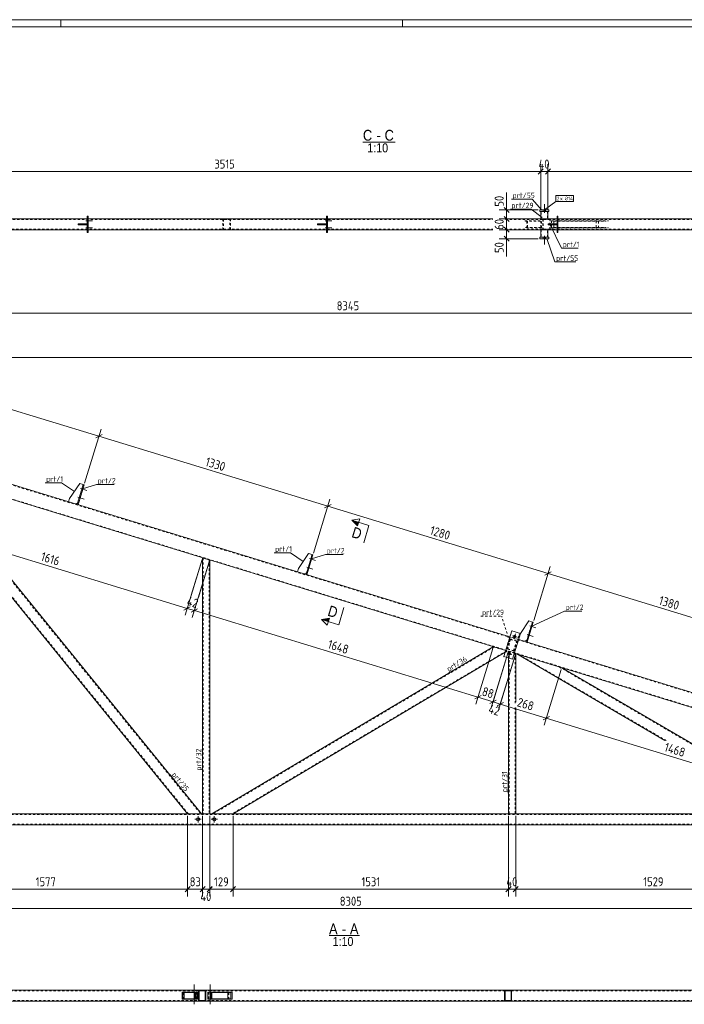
# Model space of a CAD drawing. Header units: millimetres. Extents: x 1 to 1188, y 1 to 840.
# Tile 4 of 7: x 405 to 775, y 293 to 840. Entities that reach past the tile are written whole.
import ezdxf

# ---------------------------------------------------------------- set-up
doc = ezdxf.new("R2010")
doc.units = ezdxf.units.MM
doc.header["$LTSCALE"] = 0.6
doc.linetypes.add('XKITLINE00', pattern=[0])
doc.linetypes.add('XKITLINE02', pattern=[4, 2, -2])
for name, color, linetype, lineweight in [('Bolt', 7, 'Continuous', 0), ('BoltMark', 3, 'Continuous', 0), ('DrawingSheet', 5, 'Continuous', 0), ('OtherObjectType', 1, 'Continuous', 0), ('Part', 2, 'Continuous', 0), ('PartMark', 3, 'Continuous', 0), ('Section', 6, 'Continuous', 0), ('Z-DIMENSIONS', 1, 'Continuous', 0)]:
    doc.layers.add(name, color=color, linetype=linetype, lineweight=lineweight)
doc.styles.add('ARIAL', font='ARIAL.TTF')
doc.styles.add('ISOCPEUR', font='ISOCPEUR.TTF')

msp = doc.modelspace()

# ---------------------------------------------------------------- hatches: boundary and pattern name
at = {"layer": 'Section'}
for points in [[(592.99, 558.83), (589.75, 561.92), (593.58, 560.75)], [(576.73, 505.64), (572.9, 506.81), (577.31, 507.56)]]:
    msp.add_hatch(color=6, dxfattribs=at).paths.add_polyline_path(points, flags=17)

# ---------------------------------------------------------------- linework, layer by layer
at = {"layer": 'Bolt', "color": 4, "linetype": 'XKITLINE00', "lineweight": 0}
for p, q in [((696.05, 733.51), (696.05, 734.31)), ((696.05, 733.51), (696.05, 734.31)), ((696.75, 732.76), (696.75, 737.51)), ((696.75, 732.76), (696.75, 737.51)), ((697.45, 733.51), (697.45, 734.31)), ((697.45, 733.51), (697.45, 734.31)), ((442.04, 728.31), (445.59, 728.31)), ((442.04, 728.31), (445.59, 728.31)), ((442.79, 729.01), (443.29, 729.01)), ((442.79, 729.01), (443.29, 729.01)), ((442.79, 727.61), (443.29, 727.61)), ((442.79, 727.61), (443.29, 727.61)), ((575.04, 728.31), (578.59, 728.31)), ((575.04, 728.31), (578.59, 728.31)), ((575.79, 729.01), (576.29, 729.01)), ((575.79, 729.01), (576.29, 729.01)), ((575.79, 727.61), (576.29, 727.61)), ((575.79, 727.61), (576.29, 727.61)), ((703.04, 728.31), (706.59, 728.31)), ((703.04, 728.31), (706.59, 728.31)), ((703.79, 729.01), (704.29, 729.01)), ((703.79, 729.01), (704.29, 729.01)), ((703.79, 727.61), (704.29, 727.61)), ((703.79, 727.61), (704.29, 727.61)), ((442.04, 724.31), (445.59, 724.31)), ((442.04, 724.31), (445.59, 724.31)), ((442.79, 725.01), (443.29, 725.01)), ((442.79, 725.01), (443.29, 725.01)), ((442.79, 723.61), (443.29, 723.61)), ((442.79, 723.61), (443.29, 723.61)), ((575.04, 724.31), (578.59, 724.31)), ((575.04, 724.31), (578.59, 724.31)), ((575.79, 725.01), (576.29, 725.01)), ((575.79, 725.01), (576.29, 725.01)), ((575.79, 723.61), (576.29, 723.61)), ((575.79, 723.61), (576.29, 723.61)), ((703.04, 724.31), (706.59, 724.31)), ((703.04, 724.31), (706.59, 724.31)), ((703.79, 725.01), (704.29, 725.01)), ((703.79, 725.01), (704.29, 725.01)), ((703.79, 723.61), (704.29, 723.61)), ((703.79, 723.61), (704.29, 723.61)), ((696.05, 719.11), (696.05, 718.31)), ((696.05, 719.11), (696.05, 718.31)), ((696.75, 719.86), (696.75, 715.11)), ((696.75, 719.86), (696.75, 715.11)), ((697.45, 719.11), (697.45, 718.31)), ((697.45, 719.11), (697.45, 718.31)), ((439.99, 579.98), (440.47, 579.83)), ((439.99, 579.98), (440.47, 579.83)), ((437.6, 574.75), (441, 573.71)), ((437.6, 574.75), (441, 573.71)), ((438.53, 575.2), (439, 575.05)), ((438.53, 575.2), (439, 575.05)), ((439.07, 579.53), (442.46, 578.49)), ((439.07, 579.53), (442.46, 578.49)), ((439.58, 578.64), (440.06, 578.49)), ((439.58, 578.64), (440.06, 578.49)), ((438.12, 573.86), (438.6, 573.71)), ((438.12, 573.86), (438.6, 573.71)), ((565.72, 536.31), (566.19, 536.17)), ((565.72, 536.31), (566.19, 536.17)), ((566.26, 540.65), (569.65, 539.61)), ((566.26, 540.65), (569.65, 539.61)), ((566.77, 539.76), (567.25, 539.61)), ((566.77, 539.76), (567.25, 539.61)), ((567.18, 541.1), (567.66, 540.95)), ((567.18, 541.1), (567.66, 540.95)), ((564.79, 535.86), (568.19, 534.83)), ((564.79, 535.86), (568.19, 534.83)), ((565.31, 534.98), (565.78, 534.83)), ((565.31, 534.98), (565.78, 534.83)), ((688.66, 503.23), (692.06, 502.19)), ((688.66, 503.23), (692.06, 502.19)), ((689.59, 503.68), (690.06, 503.53)), ((689.59, 503.68), (690.06, 503.53)), ((678.97, 497.82), (679.86, 497.55)), ((678.97, 497.82), (681.64, 497)), ((679.9, 496.07), (680.71, 498.75)), ((680.71, 498.75), (680.44, 497.86)), ((687.2, 498.45), (690.6, 497.41)), ((687.2, 498.45), (690.6, 497.41)), ((688.12, 498.9), (688.6, 498.75)), ((688.12, 498.9), (688.6, 498.75)), ((689.18, 502.34), (689.66, 502.19)), ((689.18, 502.34), (689.66, 502.19)), ((679.9, 496.07), (680.17, 496.96)), ((681.64, 497), (680.75, 497.27)), ((687.72, 497.56), (688.19, 497.41)), ((687.72, 497.56), (688.19, 497.41)), ((676.04, 488.26), (676.93, 487.98)), ((676.04, 488.26), (678.72, 487.44)), ((676.97, 486.51), (677.79, 489.19)), ((676.97, 486.51), (677.24, 487.4)), ((677.79, 489.19), (677.52, 488.3)), ((678.72, 487.44), (677.83, 487.71)), ((506.14, 395.81), (502.54, 395.81)), ((504.34, 394.01), (504.34, 397.61)), ((515.14, 395.81), (511.54, 395.81)), ((513.34, 394.01), (513.34, 397.61)), ((501.19, 300.54), (501.19, 300.84)), ((502.09, 293.04), (502.09, 304.04)), ((502.99, 300.54), (502.99, 300.84)), ((510.19, 300.54), (510.19, 300.84)), ((511.09, 293.04), (511.09, 304.04)), ((511.99, 300.54), (511.99, 300.84)), ((501.19, 294.84), (501.19, 295.14)), ((502.99, 294.84), (502.99, 295.14)), ((510.19, 294.84), (510.19, 295.14)), ((511.99, 294.84), (511.99, 295.14))]:
    msp.add_line(p, q, dxfattribs=at)
for centre, radius in [((680.3, 497.41), 0.7), ((677.38, 487.85), 0.7), ((504.34, 395.81), 0.9), ((513.34, 395.81), 0.9)]:
    msp.add_circle(centre, radius, dxfattribs=at)
at = {"layer": 'BoltMark', "color": 7, "linetype": 'XKITLINE00', "lineweight": 0}
for p, q in [((696.75, 734.31), (703.11, 739.07)), ((703.11, 742.27), (712.9, 742.27)), ((703.11, 739.07), (703.11, 742.27)), ((703.11, 739.07), (712.9, 739.07)), ((712.9, 739.07), (712.9, 742.27))]:
    msp.add_line(p, q, dxfattribs=at)
at = {"layer": 'DrawingSheet', "color": 2, "linetype": 'XKITLINE00', "lineweight": 0}
for p, q in [((1188, 840), (1, 840)), ((428, 836), (428, 840)), ((618, 836), (618, 840))]:
    msp.add_line(p, q, dxfattribs=at)
at = {"layer": 'DrawingSheet', "color": 3, "linetype": 'XKITLINE00', "lineweight": 0}
msp.add_line((1184, 836), (5, 836), dxfattribs=at)
at = {"layer": 'OtherObjectType', "color": 6, "linetype": 'XKITLINE00', "lineweight": 0}
for p, q in [((595.95, 772.05), (613.77, 772.05)), ((577.11, 331.19), (594.05, 331.19))]:
    msp.add_line(p, q, dxfattribs=at)
at = {"layer": 'Part', "color": 2, "linetype": 'XKITLINE00', "lineweight": 0}
for p, q in [((699.25, 734.31), (694.25, 734.31)), ((694.25, 734.31), (694.25, 733.51)), ((694.25, 733.51), (699.25, 733.51)), ((694.75, 733.51), (694.75, 729.31)), ((698.75, 733.51), (698.75, 729.31)), ((699.25, 733.51), (699.25, 734.31)), ((310.29, 729.31), (442.79, 729.31)), ((443.29, 730.81), (442.79, 730.81)), ((442.79, 730.81), (442.79, 721.81)), ((443.29, 721.81), (443.29, 730.81)), ((443.29, 729.31), (575.79, 729.31)), ((576.29, 730.81), (575.79, 730.81)), ((575.79, 730.81), (575.79, 721.81)), ((576.29, 721.81), (576.29, 730.81)), ((576.29, 729.31), (668.16, 729.31)), ((675.16, 729.31), (703.79, 729.31)), ((704.29, 730.81), (703.79, 730.81)), ((703.79, 730.81), (703.79, 721.81)), ((704.29, 721.81), (704.29, 730.81)), ((704.29, 729.31), (841.79, 729.31)), ((310.29, 723.31), (442.79, 723.31)), ((437.79, 726.56), (437.79, 726.56)), ((437.79, 726.56), (442.79, 726.56)), ((437.79, 726.06), (437.79, 726.56)), ((437.79, 726.06), (437.79, 726.06)), ((437.79, 726.06), (442.79, 726.06)), ((440.79, 726.06), (440.79, 726.56)), ((442.79, 726.56), (442.79, 726.06)), ((443.29, 723.31), (575.79, 723.31)), ((570.79, 726.56), (570.79, 726.56)), ((570.79, 726.56), (575.79, 726.56)), ((570.79, 726.56), (570.79, 726.06)), ((570.79, 726.06), (570.79, 726.06)), ((570.79, 726.06), (575.79, 726.06)), ((573.79, 726.06), (573.79, 726.56)), ((575.79, 726.56), (575.79, 726.06)), ((576.29, 723.31), (668.16, 723.31)), ((675.16, 723.31), (703.79, 723.31)), ((694.75, 723.31), (694.75, 719.11)), ((698.75, 723.31), (698.75, 719.11)), ((698.79, 726.56), (698.79, 726.56)), ((698.79, 726.56), (703.79, 726.56)), ((698.79, 726.06), (698.79, 726.56)), ((698.79, 726.06), (698.79, 726.06)), ((698.79, 726.06), (703.79, 726.06)), ((701.79, 726.06), (701.79, 726.56)), ((703.79, 726.56), (703.79, 726.06)), ((704.29, 723.31), (841.79, 723.31)), ((442.79, 721.81), (443.29, 721.81)), ((575.79, 721.81), (576.29, 721.81)), ((694.25, 719.11), (694.25, 718.31)), ((699.25, 719.11), (694.25, 719.11)), ((694.25, 718.31), (699.25, 718.31)), ((699.25, 718.31), (699.25, 719.11)), ((703.79, 721.81), (704.29, 721.81)), ((498.54, 398.81), (342.05, 591.42)), ((677.62, 497.19), (357.81, 594.96)), ((675.28, 489.54), (355.47, 587.31)), ((506.27, 398.81), (354.82, 585.2)), ((432.96, 574.09), (438.6, 582.29)), ((440.52, 581.71), (437.15, 570.71)), ((441, 581.56), (437.63, 570.57)), ((438.6, 582.29), (440.52, 581.71)), ((441, 581.56), (440.52, 581.71)), ((432.96, 574.09), (432.37, 572.17)), ((436.2, 571), (432.37, 572.17)), ((437.45, 571.67), (436.2, 571)), ((437.63, 570.57), (437.15, 570.71)), ((560.15, 535.2), (565.79, 543.41)), ((567.71, 542.82), (564.34, 531.83)), ((568.18, 542.68), (564.82, 531.68)), ((565.79, 543.41), (567.71, 542.82)), ((568.18, 542.68), (567.71, 542.82)), ((506.84, 398.81), (506.84, 541.03)), ((510.84, 539.81), (506.84, 541.03)), ((510.84, 398.81), (510.84, 539.81)), ((560.15, 535.2), (559.56, 533.29)), ((563.39, 532.12), (559.56, 533.29)), ((564.64, 532.78), (563.39, 532.12)), ((564.82, 531.68), (564.34, 531.83)), ((683.41, 499.03), (688.2, 505.99)), ((690.11, 505.4), (686.75, 494.4)), ((690.59, 505.25), (687.23, 494.26)), ((688.2, 505.99), (690.11, 505.4)), ((690.59, 505.25), (690.11, 505.4)), ((674.26, 486.19), (678.65, 500.53)), ((678.65, 500.53), (683.43, 499.07)), ((683.43, 499.07), (679.04, 484.73)), ((976.31, 405.87), (682.4, 495.72)), ((685.79, 494.7), (682.41, 495.73)), ((687.04, 495.36), (685.79, 494.7)), ((687.23, 494.26), (686.75, 494.4)), ((668.4, 491.64), (512.02, 398.81)), ((674.99, 488.57), (523.77, 398.81)), ((973.98, 398.22), (680.06, 488.07)), ((680.84, 487.84), (680.06, 488.07)), ((680.84, 460.93), (680.84, 487.84)), ((763.74, 439.64), (681.4, 487.66)), ((679.04, 484.73), (674.26, 486.19)), ((676.84, 485.4), (676.84, 398.81)), ((845.65, 398.81), (706.43, 480.01)), ((680.84, 398.81), (680.84, 457.8)), ((972.03, 398.81), (174.34, 398.81)), ((510.84, 398.81), (506.84, 398.81)), ((676.84, 398.81), (680.84, 398.81)), ((897.05, 392.81), (186.34, 392.81)), ((504.59, 300.84), (338.59, 300.84)), ((508.59, 300.84), (504.59, 300.84)), ((504.59, 300.84), (504.59, 294.84)), ((674.59, 300.84), (508.59, 300.84)), ((508.59, 294.84), (508.59, 300.84)), ((678.59, 300.84), (674.59, 300.84)), ((674.59, 300.84), (674.59, 294.84)), ((844.59, 300.84), (678.59, 300.84)), ((678.59, 294.84), (678.59, 300.84)), ((495.47, 295.84), (495.47, 299.84)), ((495.47, 299.84), (504.01, 299.84)), ((504.01, 295.84), (495.47, 295.84)), ((495.86, 296.14), (495.86, 299.54)), ((502.81, 299.54), (495.86, 299.54)), ((495.86, 296.14), (502.81, 296.14)), ((496.67, 296.14), (496.67, 299.54)), ((502.81, 296.14), (502.81, 299.54)), ((503.2, 299.84), (503.2, 295.84)), ((504.01, 299.84), (504.01, 295.84)), ((508.29, 300.54), (504.89, 300.54)), ((504.89, 300.54), (504.89, 295.14)), ((508.29, 295.14), (508.29, 300.54)), ((509.76, 295.84), (509.76, 299.84)), ((523.2, 299.84), (509.76, 299.84)), ((523.2, 295.84), (509.76, 295.84)), ((511.45, 295.84), (511.45, 299.84)), ((512.03, 296.14), (512.03, 299.54)), ((512.03, 299.54), (522.61, 299.54)), ((522.61, 296.14), (512.03, 296.14)), ((520.93, 296.14), (520.93, 299.54)), ((522.61, 296.14), (522.61, 299.54)), ((523.2, 295.84), (523.2, 299.84)), ((678.29, 300.54), (674.89, 300.54)), ((674.89, 300.54), (674.89, 295.14)), ((678.29, 295.14), (678.29, 300.54)), ((504.59, 294.84), (338.59, 294.84)), ((504.59, 294.84), (508.59, 294.84)), ((508.29, 295.14), (504.89, 295.14)), ((674.59, 294.84), (508.59, 294.84)), ((674.59, 294.84), (678.59, 294.84)), ((678.29, 295.14), (674.89, 295.14)), ((844.59, 294.84), (678.59, 294.84))]:
    msp.add_line(p, q, dxfattribs=at)
at = {"layer": 'Part', "color": 7, "linetype": 'XKITLINE02', "lineweight": 0}
for p, q in [((694.75, 733.51), (698.75, 733.51)), ((695.05, 729.31), (695.05, 733.51)), ((698.45, 733.51), (698.45, 729.31)), ((163.88, 729.01), (668.16, 729.01)), ((442.79, 729.31), (443.29, 729.31)), ((522.69, 729.31), (518.11, 729.31)), ((518.11, 729.31), (518.11, 723.31)), ((518.42, 729.01), (522.38, 729.01)), ((518.42, 729.01), (518.42, 723.61)), ((521.98, 723.61), (521.98, 729.01)), ((522.29, 723.31), (522.29, 729.31)), ((575.79, 729.31), (576.29, 729.31)), ((675.16, 729.01), (1037.2, 729.01)), ((685.86, 728.31), (695.16, 728.31)), ((686.27, 728.01), (694.76, 728.01)), ((687.05, 724.31), (687.05, 728.31)), ((687.46, 724.61), (687.46, 728.01)), ((694.75, 729.31), (698.75, 729.31)), ((694.76, 724.61), (694.76, 728.01)), ((695.16, 724.31), (695.16, 728.31)), ((700.46, 729.31), (695.88, 729.31)), ((695.88, 729.31), (695.88, 723.31)), ((696.19, 729.01), (700.15, 729.01)), ((696.19, 729.01), (696.19, 723.61)), ((699.75, 723.61), (699.75, 729.01)), ((700.06, 723.31), (700.06, 729.31)), ((700.64, 728.31), (732.37, 728.31)), ((700.64, 728.31), (700.64, 724.31)), ((701.95, 728.01), (731.06, 728.01)), ((701.95, 728.01), (701.95, 724.61)), ((703.79, 729.31), (704.29, 729.31)), ((725.51, 724.61), (725.51, 728.01)), ((726.81, 724.31), (726.81, 728.31)), ((302.55, 723.61), (668.16, 723.61)), ((437.79, 726.56), (437.79, 726.06)), ((441.79, 726.06), (441.79, 726.56)), ((442.79, 723.31), (443.29, 723.31)), ((518.11, 723.31), (522.69, 723.31)), ((518.42, 723.61), (522.38, 723.61)), ((570.79, 726.06), (570.79, 726.56)), ((574.79, 726.06), (574.79, 726.56)), ((575.79, 723.31), (576.29, 723.31)), ((675.16, 723.61), (1037.2, 723.61)), ((695.16, 724.31), (685.86, 724.31)), ((686.27, 724.61), (694.76, 724.61)), ((694.75, 723.31), (698.75, 723.31)), ((695.05, 723.31), (695.05, 719.11)), ((695.88, 723.31), (700.46, 723.31)), ((696.19, 723.61), (700.15, 723.61)), ((698.45, 719.11), (698.45, 723.31)), ((698.79, 726.56), (698.79, 726.06)), ((700.64, 724.31), (732.37, 724.31)), ((701.95, 724.61), (731.06, 724.61)), ((702.79, 726.06), (702.79, 726.56)), ((703.79, 723.31), (704.29, 723.31)), ((694.75, 719.11), (698.75, 719.11)), ((1004.34, 396.98), (170.34, 651.96)), ((992.69, 392.81), (170.34, 644.22)), ((498.93, 398.81), (342.56, 591.26)), ((351.82, 588.43), (505.88, 398.81)), ((437.45, 571.67), (440.52, 581.71)), ((564.64, 532.78), (567.71, 542.82)), ((507.14, 540.94), (507.14, 398.81)), ((510.54, 539.9), (510.54, 398.81)), ((690.11, 505.4), (687.04, 495.36)), ((674.26, 486.19), (678.65, 500.53)), ((683.43, 499.07), (678.65, 500.53)), ((679.04, 484.73), (683.43, 499.07)), ((682.55, 497.78), (681.97, 495.87)), ((683.41, 499.03), (682.55, 497.78)), ((676.05, 490.35), (677.81, 496.08)), ((676.05, 490.35), (677.81, 496.08)), ((678.01, 495.71), (676.43, 490.54)), ((678.01, 495.71), (676.43, 490.54)), ((682.4, 495.72), (677.62, 497.19)), ((677.81, 496.08), (681.63, 494.91)), ((677.81, 496.08), (681.63, 494.91)), ((681.26, 494.71), (678.01, 495.71)), ((681.26, 494.71), (678.01, 495.71)), ((679.68, 489.55), (681.26, 494.71)), ((679.68, 489.55), (681.26, 494.71)), ((681.63, 494.91), (679.88, 489.18)), ((681.63, 494.91), (679.88, 489.18)), ((682.41, 495.73), (681.97, 495.87)), ((668.79, 491.52), (512.61, 398.81)), ((675.77, 489.39), (523.19, 398.81)), ((668.4, 491.64), (676.16, 489.27)), ((676.16, 489.27), (674.99, 488.57)), ((680.06, 488.07), (675.28, 489.54)), ((679.88, 489.18), (676.05, 490.35)), ((679.88, 489.18), (676.05, 490.35)), ((676.43, 490.54), (679.68, 489.55)), ((676.43, 490.54), (679.68, 489.55)), ((676.84, 489.06), (676.84, 485.4)), ((680.06, 488.07), (676.84, 489.06)), ((677.14, 488.97), (677.14, 398.81)), ((680.54, 487.93), (680.54, 459.95)), ((681.4, 487.66), (706.43, 480.01)), ((764.52, 439.53), (682.65, 487.28)), ((679.04, 484.73), (674.26, 486.19)), ((845.06, 398.81), (705.18, 480.4)), ((680.54, 457.89), (680.54, 398.81)), ((973.02, 398.51), (174.34, 398.51)), ((506.27, 398.81), (498.54, 398.81)), ((523.77, 398.81), (512.02, 398.81)), ((897.15, 393.11), (174.34, 393.11)), ((508.59, 300.84), (504.59, 300.84)), ((678.59, 300.84), (674.59, 300.84)), ((172.09, 300.54), (988.42, 300.54)), ((496.28, 295.84), (496.28, 299.84)), ((503.63, 299.54), (502.81, 299.54)), ((503.63, 299.54), (502.81, 299.54)), ((503.63, 296.14), (502.81, 296.14)), ((503.63, 296.14), (503.63, 299.54)), ((512.03, 299.54), (510.35, 299.54)), ((510.35, 296.14), (510.35, 299.54)), ((512.03, 296.14), (510.35, 296.14)), ((521.52, 295.84), (521.52, 299.84)), ((988.42, 295.14), (172.09, 295.14)), ((508.59, 294.84), (504.59, 294.84)), ((678.59, 294.84), (674.59, 294.84))]:
    msp.add_line(p, q, dxfattribs=at)
at = {"layer": 'PartMark', "color": 7, "linetype": 'XKITLINE00', "lineweight": 0}
for p, q in [((678.48, 740.31), (689.99, 740.31)), ((695.28, 734.12), (689.99, 740.31)), ((677.89, 734.71), (689.4, 734.71)), ((695.58, 730.17), (689.4, 734.71)), ((699.82, 726.43), (706.32, 713.07)), ((698.22, 718.49), (702.65, 705.42)), ((706.32, 713.07), (715.51, 713.07)), ((702.65, 705.42), (714.16, 705.42)), ((419.34, 582.79), (428.53, 582.79)), ((435.6, 577.82), (428.53, 582.79)), ((440.19, 579.41), (447.98, 581.81)), ((447.98, 581.81), (457.69, 581.81)), ((546.53, 543.91), (555.72, 543.91)), ((562.79, 538.94), (555.72, 543.91)), ((567.37, 540.53), (575.17, 542.93)), ((575.17, 542.93), (584.88, 542.93)), ((689.78, 503.11), (707.97, 511.51)), ((707.97, 511.51), (717.67, 511.51)), ((643.4, 476.92), (653.3, 482.79)), ((506.74, 422.31), (506.74, 433.82)), ((676.74, 410.31), (676.74, 421.31)), ((488.68, 420.61), (495.94, 411.68))]:
    msp.add_line(p, q, dxfattribs=at)
at = {"layer": 'PartMark', "color": 7, "linetype": 'XKITLINE02', "lineweight": 0}
for p in [(661.53, 508.69), (677.44, 494.37)]:
    msp.add_line(p, (673.04, 508.69), dxfattribs=at)
at = {"layer": 'Section', "color": 6, "linetype": 'XKITLINE00', "lineweight": 0}
for p, q in [((589.75, 561.92), (594.16, 562.66)), ((589.75, 561.92), (592.99, 558.83)), ((599.31, 558.99), (589.75, 561.92)), ((592.99, 558.83), (594.16, 562.66)), ((599.31, 558.99), (596.39, 549.43)), ((582.47, 503.89), (585.39, 513.45)), ((572.9, 506.81), (577.31, 507.56)), ((576.14, 503.73), (572.9, 506.81)), ((582.47, 503.89), (572.9, 506.81)), ((577.31, 507.56), (576.14, 503.73))]:
    msp.add_line(p, q, dxfattribs=at)
at = {"layer": 'Z-DIMENSIONS', "color": 7, "linetype": 'XKITLINE00', "lineweight": 0}
for p, q in [((343.21, 755.7), (694.75, 755.7)), ((696.16, 757.11), (693.33, 754.28)), ((695.35, 756.3), (693.33, 754.28)), ((694.75, 734.51), (694.75, 759.8)), ((694.75, 734.51), (694.75, 756.3)), ((694.75, 755.7), (698.75, 755.7)), ((700.16, 757.11), (697.33, 754.28)), ((699.35, 756.3), (697.33, 754.28)), ((698.75, 734.51), (698.75, 759.8)), ((698.75, 734.51), (698.75, 756.3)), ((698.75, 755.7), (1011.09, 755.7)), ((675.76, 734.31), (675.76, 744.07)), ((675.76, 734.31), (675.76, 744.07)), ((693.25, 734.31), (671.66, 734.31)), ((674.35, 735.72), (677.18, 732.89)), ((675.76, 729.31), (675.76, 734.31)), ((693.75, 729.31), (671.66, 729.31)), ((674.35, 730.72), (677.18, 727.89)), ((674.35, 730.72), (674.76, 730.31)), ((675.16, 729.91), (677.18, 727.89)), ((693.75, 729.31), (675.16, 729.31)), ((675.76, 723.31), (675.76, 729.31)), ((693.75, 723.31), (671.66, 723.31)), ((674.35, 724.72), (677.18, 721.89)), ((675.16, 723.91), (677.18, 721.89)), ((693.75, 723.31), (675.16, 723.31)), ((675.76, 718.31), (675.76, 723.31)), ((693.25, 718.31), (671.66, 718.31)), ((674.35, 719.72), (677.18, 716.89)), ((675.76, 718.31), (675.76, 708.54)), ((675.76, 718.31), (675.76, 708.54)), ((170.34, 676.96), (1004.84, 676.96)), ((171.34, 652.28), (1056.75, 652.28)), ((322.07, 647.47), (449.26, 608.59)), ((441.29, 582.52), (450.46, 612.51)), ((441.29, 582.52), (450.46, 612.51)), ((451.02, 609.53), (447.49, 607.65)), ((451.02, 609.53), (447.49, 607.65)), ((449.26, 608.59), (576.45, 569.7)), ((568.48, 543.63), (577.64, 573.62)), ((568.48, 543.63), (577.64, 573.62)), ((578.21, 570.64), (574.68, 568.76)), ((578.21, 570.64), (574.68, 568.76)), ((576.45, 569.7), (698.85, 532.28)), ((343.76, 560.23), (498.27, 512.99)), ((506.55, 540.08), (497.1, 509.16)), ((506.55, 540.08), (500.49, 520.25)), ((510.55, 538.85), (501.1, 507.94)), ((510.55, 538.85), (504.49, 519.03)), ((690.88, 506.21), (700.05, 536.2)), ((690.88, 506.21), (700.05, 536.2)), ((700.62, 533.22), (697.09, 531.34)), ((700.62, 533.22), (697.09, 531.34)), ((698.85, 532.28), (830.82, 491.93)), ((500.03, 513.93), (496.5, 512.05)), ((499.02, 513.39), (496.5, 512.05)), ((498.44, 513.56), (497.1, 509.16)), ((498.27, 512.99), (502.27, 511.76)), ((504.03, 512.7), (500.5, 510.83)), ((503.02, 512.16), (500.5, 510.83)), ((502.44, 512.34), (501.1, 507.94)), ((502.27, 511.76), (659.83, 463.59)), ((668.11, 490.68), (658.66, 459.77)), ((668.11, 490.68), (658.66, 459.77)), ((676.55, 488.1), (667.07, 457.09)), ((676.55, 488.1), (668.09, 460.44)), ((680.55, 486.88), (671.07, 455.87)), ((680.55, 486.88), (672.09, 459.22)), ((706.14, 479.06), (696.68, 448.14)), ((706.14, 479.06), (696.68, 448.14)), ((661.59, 464.53), (658.06, 462.65)), ((660.58, 463.99), (658.06, 462.66)), ((659.83, 463.59), (668.27, 461.01)), ((670.03, 461.95), (666.5, 460.07)), ((670.03, 461.95), (667.52, 460.61)), ((668.27, 461.01), (672.27, 459.79)), ((674.03, 460.73), (670.5, 458.85)), ((674.03, 460.73), (671.52, 459.39)), ((672.27, 459.79), (697.85, 451.97)), ((699.62, 452.91), (696.09, 451.03)), ((699.62, 452.91), (696.09, 451.03)), ((697.85, 451.97), (838.27, 409.04)), ((498.54, 397.81), (498.54, 353.01)), ((498.54, 397.81), (498.54, 353.01)), ((506.84, 397.81), (506.84, 356.41)), ((506.84, 397.81), (506.84, 352.91)), ((510.84, 397.81), (510.84, 352.91)), ((510.84, 397.81), (510.84, 356.41)), ((523.77, 397.81), (523.77, 353.01)), ((523.77, 397.81), (523.77, 353.01)), ((676.84, 397.81), (676.84, 364.61)), ((676.84, 397.81), (676.84, 353.01)), ((680.84, 397.81), (680.84, 364.61)), ((680.84, 397.81), (680.84, 353.01)), ((340.84, 357.01), (498.54, 357.01)), ((499.95, 358.42), (497.13, 355.59)), ((499.14, 357.61), (497.13, 355.59)), ((498.54, 357.01), (506.84, 357.01)), ((508.26, 358.42), (505.43, 355.59)), ((508.26, 358.42), (506.24, 356.41)), ((506.84, 357.01), (510.84, 357.01)), ((512.23, 358.39), (509.43, 355.59)), ((512.26, 358.42), (510.24, 356.41)), ((510.84, 357.01), (523.77, 357.01)), ((525.19, 358.42), (522.36, 355.59)), ((525.19, 358.42), (522.36, 355.59)), ((523.77, 357.01), (676.84, 357.01)), ((678.26, 358.42), (675.43, 355.59)), ((677.44, 357.61), (675.43, 355.59)), ((676.84, 357.61), (676.84, 353.01)), ((676.84, 357.01), (680.84, 357.01)), ((682.26, 358.42), (679.43, 355.59)), ((681.44, 357.61), (679.43, 355.59)), ((680.84, 357.61), (680.84, 353.01)), ((680.84, 357.01), (833.75, 357.01)), ((173.84, 346.21), (1004.34, 346.21))]:
    msp.add_line(p, q, dxfattribs=at)
at = {"layer": 'Z-DIMENSIONS', "color": 3}
for p in [(694.75, 755.7), (694.75, 755.7), (698.75, 755.7), (698.75, 755.7), (675.76, 734.31), (675.76, 729.31), (675.76, 729.31), (675.76, 723.31), (675.76, 723.31), (675.76, 718.31), (449.26, 608.59), (449.26, 608.59), (576.45, 569.7), (576.45, 569.7), (698.85, 532.28), (698.85, 532.28), (498.27, 512.99), (498.27, 512.99), (502.27, 511.76), (502.27, 511.76), (659.83, 463.59), (659.83, 463.59), (668.27, 461.01), (668.27, 461.01), (672.27, 459.79), (672.27, 459.79), (697.85, 451.97), (697.85, 451.97), (498.54, 357.01), (498.54, 357.01), (506.84, 357.01), (506.84, 357.01), (510.84, 357.01), (510.84, 357.01), (523.77, 357.01), (523.77, 357.01), (676.84, 357.01), (676.84, 357.01), (680.84, 357.01), (680.84, 357.01)]:
    msp.add_point(p, dxfattribs=at)

# ---------------------------------------------------------------- texts
at = {"layer": 'BoltMark', "color": 3, "style": 'ISOCPEUR', "width": 0.85}
for s, p in [('2', (703.71, 739.67)), ('x Ø', (705.51, 739.67)), ('14', (710.07, 739.67))]:
    msp.add_text(s, height=2, dxfattribs=at).set_placement(p)
at = {"layer": 'OtherObjectType', "color": 6, "style": 'ARIAL', "width": 0.85}
for s, height, p in [('C', 6, (595.95, 772.8)), ('C', 6, (607.99, 772.8)), ('1:10', 5, (598.37, 766.3)), ('-', 6, (603.53, 772.8)), ('A', 6, (577.11, 331.94)), ('-', 6, (584.25, 331.94)), ('A', 6, (588.71, 331.94)), ('1:10', 5, (579.09, 325.44))]:
    msp.add_text(s, height=height, dxfattribs=at).set_placement(p)
at = {"layer": 'PartMark', "color": 3, "style": 'ISOCPEUR', "width": 0.85}
for s, p in [('prt/55', (679.08, 740.91)), ('prt/29', (678.49, 735.31)), ('prt/1', (706.92, 713.67)), ('prt/55', (703.25, 706.02)), ('prt/1', (419.94, 583.39)), ('prt/2', (448.58, 582.41)), ('prt/1', (547.13, 544.51)), ('prt/2', (575.77, 543.53)), ('prt/2', (708.57, 512.11)), ('prt/29', (662.13, 509.29))]:
    msp.add_text(s, height=3, dxfattribs=at).set_placement(p)
for s, rotation, p in [('prt/36', 30.6933, (643.61, 477.74)), ('prt/32', 90.0002, (506.14, 422.91)), ('prt/35', -50.9073, (489.53, 420.53)), ('prt/31', 90.0002, (676.14, 410.91))]:
    msp.add_text(s, height=3, rotation=rotation, dxfattribs=at).set_placement(p)
at = {"layer": 'Section', "color": 6, "style": 'ARIAL', "width": 0.85}
for p in [(589.25, 552.66), (575.91, 509.03)]:
    msp.add_text('D', height=6, rotation=-16.9997, dxfattribs=at).set_placement(p)
at = {"layer": 'Z-DIMENSIONS', "color": 3, "style": 'ISOCPEUR', "width": 0.85}
for s, p in [('3515', (513.39, 757.3)), ('40', (693.52, 757.3)), ('8345', (581.36, 678.56)), ('1577', (414.11, 358.61)), ('83', (499.68, 358.61)), ('129', (513.23, 358.61)), ('1531', (595.15, 358.61)), ('40', (675.62, 358.61)), ('1529', (751.71, 358.61)), ('40', (505.62, 350.41)), ('8305', (583.08, 347.81))]:
    msp.add_text(s, height=5, dxfattribs=at).set_placement(p)
for s, rotation, p in [('50', 90.0002, (674.16, 736.18)), ('60', 90.0002, (674.16, 723.3)), ('50', 90.0002, (674.16, 710.41)), ('1330', -16.9997, (507.98, 592.31)), ('1280', -16.9997, (632.78, 554.15)), ('1616', -16.9997, (416.55, 539.64)), ('42', -16.9997, (497.65, 514.85)), ('1380', -16.9997, (759.96, 515.27)), ('1648', -16.9997, (575.97, 490.91)), ('88', -16.9997, (661.64, 464.71)), ('268', -16.9997, (681.21, 458.73)), ('42', -16.9997, (665.26, 455.03)), ('1468', -16.9997, (762.98, 433.73))]:
    msp.add_text(s, height=5, rotation=rotation, dxfattribs=at).set_placement(p)

doc.saveas('drawing.dxf')
